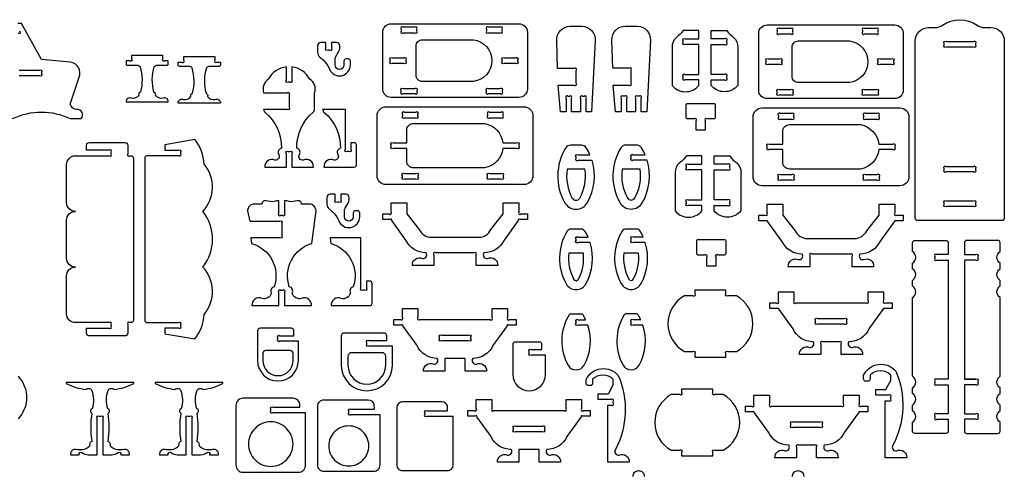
# Model space of a CAD drawing. Extents: x 4203 to 5218, y 1124 to 1763.
# Tile 5 of 5: x 4687 to 5218, y 1518 to 1763. Entities that reach past the tile are written whole.
import ezdxf

# ---------------------------------------------------------------- set-up
doc = ezdxf.new("R2010")
doc.units = 0
doc.header["$MEASUREMENT"] = 0
doc.layers.add('LAYER1', color=18, linetype='CONTINUOUS')

msp = doc.modelspace()

# ---------------------------------------------------------------- linework, layer by layer
at = {"layer": 'LAYER1'}
for points in [[(5171.66, 1654.87, -0.414214), (5170.46, 1656.07), (5170.46, 1751.84, -0.414214), (5177.66, 1759.04), (5181.21, 1759.04, 0.155074), (5185.14, 1760.29, -0.31779), (5203.78, 1760.29, 0.155074), (5207.71, 1759.04), (5211.26, 1759.04, -0.414214), (5218.46, 1751.84), (5218.46, 1656.07, -0.414214), (5217.26, 1654.87)], [(4883.2, 1725.8), (4883.2, 1756.55, -0.414214), (4887.7, 1761.05), (4956.7, 1761.05, -0.414214), (4961.2, 1756.55), (4961.2, 1725.8, -0.414214), (4956.7, 1721.3), (4887.7, 1721.3, -0.414214)], [(4893.19, 1758.11), (4893.19, 1757.23, 1), (4894.25, 1756.17), (4900.53, 1756.17, 1), (4901.59, 1757.23), (4901.59, 1758.11, 1), (4900.53, 1759.17), (4894.25, 1759.17, 1)], [(4939.18, 1758.11), (4939.18, 1757.23, 1), (4940.24, 1756.17), (4946.52, 1756.17, 1), (4947.58, 1757.23), (4947.58, 1758.11, 1), (4946.52, 1759.17), (4940.24, 1759.17, 1)], [(4979.07, 1713.49), (4977.81, 1727.89), (4986.41, 1727.89, 1), (4987.47, 1728.95), (4987.47, 1735.9, 1), (4986.41, 1736.96), (4977.55, 1736.96), (4977.11, 1752.08, -0.431081), (4984.3, 1759.69), (4990.65, 1759.69, -0.431081), (4997.84, 1752.08), (4995.87, 1713.49), (4992.87, 1713.49), (4992.87, 1720.83, 1), (4991.81, 1721.89), (4990.93, 1721.89, 1), (4989.87, 1720.83), (4989.87, 1713.49), (4985.07, 1713.49), (4985.07, 1720.83, 1), (4984.01, 1721.89), (4983.13, 1721.89, 1), (4982.07, 1720.83), (4982.07, 1713.49)], [(5008.79, 1713.55), (5007.52, 1727.95), (5016.13, 1727.95, 1), (5017.19, 1729.01), (5017.19, 1735.96, 1), (5016.13, 1737.02), (5007.26, 1737.02), (5006.82, 1752.13, -0.431081), (5014.01, 1759.75), (5020.36, 1759.75, -0.431081), (5027.55, 1752.13), (5025.59, 1713.55), (5022.59, 1713.55), (5022.59, 1720.89, 1), (5021.53, 1721.95), (5020.65, 1721.95, 1), (5019.59, 1720.89), (5019.59, 1713.55), (5014.79, 1713.55), (5014.79, 1720.89, 1), (5013.73, 1721.95), (5012.85, 1721.95, 1), (5011.79, 1720.89), (5011.79, 1713.55)], [(5085.98, 1725.17), (5085.98, 1755.92, -0.414214), (5090.48, 1760.42), (5159.48, 1760.42, -0.414214), (5163.98, 1755.92), (5163.98, 1725.17, -0.414214), (5159.48, 1720.67), (5090.48, 1720.67, -0.414214)], [(5095.97, 1757.48), (5095.97, 1756.6, 1), (5097.03, 1755.54), (5103.31, 1755.54, 1), (5104.37, 1756.6), (5104.37, 1757.48, 1), (5103.31, 1758.54), (5097.03, 1758.54, 1)], [(5141.96, 1757.48), (5141.96, 1756.6, 1), (5143.02, 1755.54), (5149.3, 1755.54, 1), (5150.36, 1756.6), (5150.36, 1757.48, 1), (5149.3, 1758.54), (5143.02, 1758.54, 1)], [(5039.32, 1748.44), (5039.32, 1727.73, 0.468323), (5053.72, 1727.73), (5053.72, 1730.73), (5046.38, 1730.73, -1), (5045.32, 1731.79), (5045.32, 1732.67, -1), (5046.38, 1733.73), (5053.72, 1733.73), (5053.72, 1749.94), (5046.38, 1749.94, -1), (5045.32, 1751), (5045.32, 1751.88, -1), (5046.38, 1752.94), (5053.72, 1752.94), (5053.72, 1757.44), (5045.32, 1757.44, -0.082449), (5041.57, 1753.68, 0.237515)], [(5074.72, 1748.44), (5074.72, 1727.73, -0.468323), (5060.32, 1727.73), (5060.32, 1730.73), (5067.66, 1730.73, 1), (5068.72, 1731.79), (5068.72, 1732.67, 1), (5067.66, 1733.73), (5060.32, 1733.73), (5060.32, 1749.94), (5067.66, 1749.94, 1), (5068.72, 1751), (5068.72, 1751.88, 1), (5067.66, 1752.94), (5060.32, 1752.94), (5060.32, 1757.44), (5068.72, 1757.44, 0.082449), (5072.47, 1753.68, -0.237515)], [(4854.26, 1737.05), (4854.43, 1736.63, 0.825341), (4865.79, 1738.82), (4865.79, 1740.89, 0.414214), (4864.64, 1742.05), (4863.44, 1742.05, 0.414214), (4862.29, 1740.89), (4862.29, 1738.82, -1), (4857.51, 1738.82), (4857.51, 1741.74, -0.131652), (4857.98, 1743.47), (4859.56, 1746.22, 0.131652), (4860.03, 1747.95), (4860.03, 1749.25, 0.414214), (4858.3, 1750.98), (4855.54, 1750.98), (4855.54, 1747.82, -1), (4854.48, 1746.76), (4853.6, 1746.76, -1), (4852.54, 1747.82), (4852.54, 1750.98), (4849.79, 1750.98, 0.414214), (4848.06, 1749.25), (4848.06, 1745.67, 0.220517), (4849.28, 1743.03), (4851.01, 1741.56, -0.122252)], [(4932.17, 1729.92), (4904.57, 1729.92, -0.414214), (4901.2, 1733.3), (4901.2, 1749.05, -0.414214), (4904.57, 1752.42), (4932.17, 1752.42, -0.88519)], [(5134.95, 1729.29), (5107.36, 1729.29, -0.414214), (5103.98, 1732.67), (5103.98, 1748.42, -0.414214), (5107.36, 1751.79), (5134.95, 1751.79, -0.88519)], [(5187.12, 1751.4), (5201.8, 1751.4, -1), (5202.86, 1750.34), (5202.86, 1749.46, -1), (5201.8, 1748.4), (5187.12, 1748.4, -1), (5186.06, 1749.46), (5186.06, 1750.34, -1)], [(4756.16, 1718.9), (4767.56, 1718.9, 0.570657), (4764.76, 1720.89, -0.289506), (4760.62, 1722.43, 0.497317), (4759.83, 1724.17, 0.217136), (4759.83, 1724.17, -0.145354), (4760.01, 1737.81, -0.281118), (4761.78, 1738.7), (4766.84, 1738.7, 0.414214), (4767.56, 1739.42), (4767.56, 1740.98), (4765.62, 1740.98, -1), (4764.56, 1742.04), (4764.56, 1743.98), (4757.66, 1743.98), (4756.16, 1743.98), (4754.66, 1743.98), (4747.76, 1743.98), (4747.76, 1742.04, -1), (4746.7, 1740.98), (4744.76, 1740.98), (4744.76, 1739.42, 0.414214), (4745.48, 1738.7), (4750.54, 1738.7, -0.281118), (4752.31, 1737.81, -0.145354), (4752.5, 1724.17, 0.217136), (4752.5, 1724.17, 0.497317), (4751.7, 1722.43, -0.289506), (4747.56, 1720.89, 0.570657), (4744.76, 1718.9)], [(4784.25, 1718.27), (4772.85, 1718.27, -0.570657), (4775.65, 1720.26, 0.289506), (4779.79, 1721.81, -0.497317), (4780.58, 1723.55, -0.217136), (4780.58, 1723.55, 0.145354), (4780.4, 1737.19, 0.281118), (4778.63, 1738.07), (4773.56, 1738.07, -0.414214), (4772.84, 1738.79), (4772.84, 1740.35), (4774.78, 1740.35, 1), (4775.84, 1741.41), (4775.84, 1743.35), (4782.74, 1743.35), (4784.25, 1743.35), (4785.75, 1743.35), (4792.65, 1743.35), (4792.65, 1741.41, 1), (4793.71, 1740.35), (4795.65, 1740.35), (4795.65, 1738.79, -0.414214), (4794.93, 1738.07), (4789.86, 1738.07, 0.281118), (4788.1, 1737.19, 0.145354), (4787.91, 1723.55, -0.217136), (4787.91, 1723.55, -0.497317), (4788.71, 1721.81, 0.289506), (4792.85, 1720.26, -0.570657), (4795.64, 1718.27)], [(4894.53, 1739.67), (4888.25, 1739.67, -1), (4887.19, 1740.73), (4887.19, 1741.61, -1), (4888.25, 1742.67), (4894.53, 1742.67, -1), (4895.59, 1741.61), (4895.59, 1740.73, -1)], [(4948.64, 1742.67), (4954.92, 1742.67, -1), (4955.98, 1741.61), (4955.98, 1740.73, -1), (4954.92, 1739.67), (4948.64, 1739.67, -1), (4947.58, 1740.73), (4947.58, 1741.61, -1)], [(5097.31, 1739.04), (5091.03, 1739.04, -1), (5089.97, 1740.1), (5089.97, 1740.98, -1), (5091.03, 1742.04), (5097.31, 1742.04, -1), (5098.37, 1740.98), (5098.37, 1740.1, -1)], [(5151.42, 1742.04), (5157.7, 1742.04, -1), (5158.76, 1740.98), (5158.76, 1740.1, -1), (5157.7, 1739.04), (5151.42, 1739.04, -1), (5150.36, 1740.1), (5150.36, 1740.98, -1)], [(4834.22, 1737.82), (4834.22, 1730.59, -1), (4833.16, 1729.53), (4832.28, 1729.53, -1), (4831.22, 1730.59), (4831.22, 1737.82, 0.24185), (4821.55, 1731.07, 0.346655), (4818.95, 1723.87), (4831.66, 1723.87, -1), (4832.72, 1722.81), (4832.72, 1715.93, -1), (4831.66, 1714.87), (4818.95, 1714.87, 0.260797), (4819.86, 1713.23, -0.220455), (4828.62, 1693.88, 0.497317), (4827.08, 1690.51, -0.687365), (4825.07, 1687.53, 0.570657), (4819.65, 1683.68), (4831.22, 1683.68), (4831.22, 1691.02, -1), (4832.28, 1692.08), (4832.72, 1692.08), (4833.16, 1692.08, -1), (4834.22, 1691.02), (4834.22, 1683.68), (4845.78, 1683.68, 0.570657), (4840.37, 1687.53, -0.687365), (4838.35, 1690.51, 0.497317), (4836.81, 1693.88, -0.220455), (4845.57, 1713.23, 0.260797), (4846.48, 1714.87), (4846.48, 1723.87, 0.346655), (4843.88, 1731.07, 0.24185)], [(4894.25, 1726.17), (4900.53, 1726.17, -1), (4901.59, 1725.11), (4901.59, 1724.23, -1), (4900.53, 1723.17), (4894.25, 1723.17, -1), (4893.19, 1724.23), (4893.19, 1725.11, -1)], [(4940.24, 1726.17), (4946.52, 1726.17, -1), (4947.58, 1725.11), (4947.58, 1724.23, -1), (4946.52, 1723.17), (4940.24, 1723.17, -1), (4939.18, 1724.23), (4939.18, 1725.11, -1)], [(5097.03, 1725.54), (5103.31, 1725.54, -1), (5104.37, 1724.48), (5104.37, 1723.6, -1), (5103.31, 1722.54), (5097.03, 1722.54, -1), (5095.97, 1723.6), (5095.97, 1724.48, -1)], [(5143.02, 1725.54), (5149.3, 1725.54, -1), (5150.36, 1724.48), (5150.36, 1723.6, -1), (5149.3, 1722.54), (5143.02, 1722.54, -1), (5141.96, 1723.6), (5141.96, 1724.48, -1)], [(4880.2, 1679.06), (4880.2, 1711.46, -0.414214), (4885, 1716.26), (4959.4, 1716.26, -0.414214), (4964.2, 1711.46), (4964.2, 1679.06, -0.414214), (4959.4, 1674.26), (4885, 1674.26, -0.414214)], [(5052.31, 1703.69), (5052.31, 1708.63, 1), (5051.25, 1709.69), (5047.63, 1709.69, -0.414214), (5046.91, 1710.41), (5046.91, 1717.37, -0.414214), (5047.63, 1718.09), (5061.79, 1718.09, -0.414214), (5062.51, 1717.37), (5062.51, 1710.41, -0.414214), (5061.79, 1709.69), (5058.17, 1709.69, 1), (5057.11, 1708.63), (5057.11, 1703.69)], [(5082.98, 1678.43), (5082.98, 1710.83, -0.414214), (5087.78, 1715.63), (5162.18, 1715.63, -0.414214), (5166.98, 1710.83), (5166.98, 1678.43, -0.414214), (5162.18, 1673.63), (5087.78, 1673.63, -0.414214)], [(4867.85, 1683.68, 0.414214), (4869.05, 1684.88), (4869.05, 1695.68, 0.414214), (4867.85, 1696.88), (4866.05, 1696.88), (4866.05, 1693.14, -1), (4864.99, 1692.08), (4864.11, 1692.08, -1), (4863.05, 1693.14), (4863.05, 1714.87), (4850.79, 1714.87, 0.260797), (4851.7, 1713.23, -0.220455), (4860.46, 1693.88, 0.497317), (4858.92, 1690.51, -0.687365), (4856.9, 1687.53, 0.570657), (4851.49, 1683.68)], [(4893.8, 1712.2), (4893.8, 1711.32, 1), (4894.86, 1710.26), (4901.14, 1710.26, 1), (4902.2, 1711.32), (4902.2, 1712.2, 1), (4901.14, 1713.26), (4894.86, 1713.26, 1)], [(4939.79, 1712.2), (4939.79, 1711.32, 1), (4940.85, 1710.26), (4947.13, 1710.26, 1), (4948.19, 1711.32), (4948.19, 1712.2, 1), (4947.13, 1713.26), (4940.85, 1713.26, 1)], [(5103.92, 1712.63), (5097.64, 1712.63, 1), (5096.58, 1711.57), (5096.58, 1710.69, 1), (5097.64, 1709.63), (5103.92, 1709.63, 1), (5104.98, 1710.69), (5104.98, 1711.57, 1)], [(5142.57, 1711.57), (5142.57, 1710.69, 1), (5143.63, 1709.63), (5149.91, 1709.63, 1), (5150.97, 1710.69), (5150.97, 1711.57, 1), (5149.91, 1712.63), (5143.63, 1712.63, 1)], [(4948.02, 1696.76), (4955.53, 1696.76, -1), (4956.59, 1695.7), (4956.59, 1694.82, -1), (4955.53, 1693.76), (4948.02, 1693.76, -0.326135), (4938.17, 1683.26), (4899.8, 1683.26, -0.414214), (4896.2, 1686.86), (4896.2, 1693.76), (4888.86, 1693.76, -1), (4887.8, 1694.82), (4887.8, 1695.7, -1), (4888.86, 1696.76), (4896.2, 1696.76), (4896.2, 1703.66, -0.414214), (4899.8, 1707.26), (4938.17, 1707.26, -0.326135)], [(5150.81, 1696.13), (5158.31, 1696.13, -1), (5159.37, 1695.07), (5159.37, 1694.19, -1), (5158.31, 1693.13), (5150.81, 1693.13, -0.326135), (5140.95, 1682.63), (5102.58, 1682.63, -0.414214), (5098.98, 1686.23), (5098.98, 1693.13), (5091.64, 1693.13, -1), (5090.58, 1694.19), (5090.58, 1695.07, -1), (5091.64, 1696.13), (5098.98, 1696.13), (5098.98, 1703.03, -0.414214), (5102.58, 1706.63), (5140.95, 1706.63, -0.326135)], [(4717.41, 1629.8, -0.414214), (4712.7, 1634.51), (4712.7, 1655.09, -0.414214), (4717.41, 1659.8, -0.414214), (4712.7, 1664.51), (4712.7, 1685.09, -0.414214), (4717.41, 1689.8), (4735.64, 1689.8, 1), (4736.7, 1690.86), (4736.7, 1691.74, 1), (4735.64, 1692.8), (4723.41, 1692.8), (4723.41, 1695.43, -0.414214), (4724.98, 1697), (4744.13, 1697, -0.414214), (4745.7, 1695.43), (4745.7, 1690.86, 1), (4746.76, 1689.8), (4747.5, 1689.8, -0.414214), (4748.7, 1688.6), (4748.7, 1601, -0.414214), (4747.5, 1599.8), (4746.76, 1599.8, 1), (4745.7, 1598.74), (4745.7, 1594.17, -0.414214), (4744.13, 1592.6), (4724.98, 1592.6, -0.414214), (4723.41, 1594.17), (4723.41, 1596.8), (4735.64, 1596.8, 1), (4736.7, 1597.86), (4736.7, 1598.74, 1), (4735.64, 1599.8), (4717.41, 1599.8, -0.414214), (4712.7, 1604.51), (4712.7, 1625.09, -0.414214)], [(4786.87, 1685.36, 0.157436), (4781.78, 1698.63), (4765.66, 1695.8), (4765.66, 1692.8), (4773, 1692.8, -1), (4774.06, 1691.74), (4774.06, 1690.86, -1), (4773, 1689.8), (4756.06, 1689.8, 0.414214), (4754.86, 1688.6), (4754.86, 1677.8), (4754.86, 1601, 0.414214), (4756.06, 1599.8), (4773, 1599.8, -1), (4774.06, 1598.74), (4774.06, 1597.86, -1), (4773, 1596.8), (4765.66, 1596.8), (4765.66, 1593.8), (4781.78, 1590.96, 0.157436), (4786.87, 1604.24, 0.379394), (4786.19, 1629.8, 0.346118), (4786.19, 1659.8, 0.379394)], [(4996.08, 1687.32), (4988.53, 1687.32, -1), (4987.47, 1688.38), (4987.47, 1689.26, -1), (4988.53, 1690.32), (4994.99, 1690.32, 0.035368), (4993.1, 1693.98, 0.261699), (4990.35, 1695.53), (4984.6, 1695.53, 0.261699), (4981.85, 1693.98, 0.2701), (4981.28, 1664.66, 0.587624), (4993.67, 1664.66, 0.203772)], [(5025.8, 1687.38), (5018.25, 1687.38, -1), (5017.19, 1688.44), (5017.19, 1689.32, -1), (5018.25, 1690.38), (5024.7, 1690.38, 0.035368), (5022.81, 1694.04, 0.261699), (5020.06, 1695.58), (5014.31, 1695.58, 0.261699), (5011.56, 1694.04, 0.2701), (5011, 1664.71, 0.587624), (5023.38, 1664.71, 0.203772)], [(5040.97, 1680.75), (5040.97, 1660.04, 0.468323), (5055.37, 1660.04), (5055.37, 1663.04), (5048.03, 1663.04, -1), (5046.97, 1664.1), (5046.97, 1664.98, -1), (5048.03, 1666.04), (5055.37, 1666.04), (5055.37, 1682.25), (5048.03, 1682.25, -1), (5046.97, 1683.31), (5046.97, 1684.19, -1), (5048.03, 1685.25), (5055.37, 1685.25), (5055.37, 1689.75), (5046.97, 1689.75, -0.082449), (5043.22, 1685.99, 0.237515)], [(5076.37, 1680.75), (5076.37, 1660.04, -0.468323), (5061.97, 1660.04), (5061.97, 1663.04), (5069.31, 1663.04, 1), (5070.37, 1664.1), (5070.37, 1664.98, 1), (5069.31, 1666.04), (5061.97, 1666.04), (5061.97, 1682.25), (5069.31, 1682.25, 1), (5070.37, 1683.31), (5070.37, 1684.19, 1), (5069.31, 1685.25), (5061.97, 1685.25), (5061.97, 1689.75), (5070.37, 1689.75, 0.082449), (5074.12, 1685.99, -0.237515)], [(5187.12, 1684.1), (5201.8, 1684.1, -1), (5202.86, 1683.04), (5202.86, 1682.16, -1), (5201.8, 1681.1), (5187.12, 1681.1, -1), (5186.06, 1682.16), (5186.06, 1683.04, -1)], [(4894.86, 1680.26), (4901.14, 1680.26, -1), (4902.2, 1679.2), (4902.2, 1678.32, -1), (4901.14, 1677.26), (4894.86, 1677.26, -1), (4893.8, 1678.32), (4893.8, 1679.2, -1)], [(4940.85, 1680.26), (4947.13, 1680.26, -1), (4948.19, 1679.2), (4948.19, 1678.32, -1), (4947.13, 1677.26), (4940.85, 1677.26, -1), (4939.79, 1678.32), (4939.79, 1679.2, -1)], [(4992.27, 1682.52), (4982.68, 1682.52, 0.166664), (4985.47, 1666.99, 0.587624), (4989.47, 1666.99, 0.166664)], [(5021.98, 1682.58), (5012.4, 1682.58, 0.166664), (5015.19, 1667.05, 0.587624), (5019.19, 1667.05, 0.166664)], [(5097.64, 1679.63), (5103.92, 1679.63, -1), (5104.98, 1678.57), (5104.98, 1677.69, -1), (5103.92, 1676.63), (5097.64, 1676.63, -1), (5096.58, 1677.69), (5096.58, 1678.57, -1)], [(5143.63, 1679.63), (5149.91, 1679.63, -1), (5150.97, 1678.57), (5150.97, 1677.69, -1), (5149.91, 1676.63), (5143.63, 1676.63, -1), (5142.57, 1677.69), (5142.57, 1678.57, -1)], [(4859.27, 1655.16), (4859.44, 1654.74, 0.825341), (4870.8, 1656.93), (4870.8, 1659, 0.414214), (4869.64, 1660.15), (4868.45, 1660.15, 0.414214), (4867.3, 1659), (4867.3, 1656.93, -1), (4862.52, 1656.93), (4862.52, 1659.85, -0.131652), (4862.98, 1661.58), (4864.57, 1664.33, 0.131652), (4865.03, 1666.06), (4865.03, 1667.36, 0.414214), (4863.3, 1669.09), (4860.55, 1669.09), (4860.55, 1665.93, -1), (4859.49, 1664.87), (4858.61, 1664.87, -1), (4857.55, 1665.93), (4857.55, 1669.09), (4854.8, 1669.09, 0.414214), (4853.07, 1667.36), (4853.07, 1663.78, 0.220517), (4854.29, 1661.14), (4856.02, 1659.67, -0.122252)], [(4827.24, 1608.97), (4827.24, 1616.31, -1), (4828.3, 1617.37), (4829.18, 1617.37, -1), (4830.24, 1616.31), (4830.24, 1608.97), (4844.8, 1608.97, 0.570657), (4839.39, 1612.82, -0.424269), (4834.38, 1615.8, 0.497317), (4832.83, 1619.17, -0.429094), (4845.01, 1642.52), (4847.22, 1660.04), (4847.22, 1660.04, 0.414214), (4843.52, 1663.74), (4839.44, 1663.74, 0.480696), (4837.12, 1665.59, -0.114725), (4832.79, 1665.06, 0.056195), (4830.24, 1665.69), (4830.24, 1658.58, -1), (4829.18, 1657.52), (4828.3, 1657.52, -1), (4827.24, 1658.58), (4827.24, 1665.69, 0.056195), (4824.68, 1665.06, -0.114725), (4820.36, 1665.59, 0.480696), (4818.04, 1663.74), (4813.96, 1663.74, 0.414214), (4810.26, 1660.04), (4810.26, 1660.04), (4811.52, 1654.52), (4827.68, 1654.52, -1), (4828.74, 1653.46), (4828.74, 1646.58, -1), (4827.68, 1645.52), (4812.09, 1645.52), (4812.47, 1642.52, -0.429094), (4824.65, 1619.17, 0.497317), (4823.1, 1615.8, -0.424269), (4818.09, 1612.82, 0.570657), (4812.68, 1608.97)], [(4933.64, 1630.59), (4933.64, 1636.36, 1), (4932.58, 1637.42), (4916.2, 1637.42), (4911.81, 1637.42, 1), (4910.75, 1636.36), (4910.75, 1630.59), (4899.18, 1630.59, -0.570657), (4904.6, 1634.44, 0.687365), (4906.61, 1637.42, -0.291722), (4895.73, 1644.36), (4888.12, 1654.97, 1), (4887.26, 1655.41), (4883.2, 1655.41), (4883.2, 1658.41), (4886.74, 1658.41, 1), (4887.8, 1659.47), (4887.8, 1664.41), (4896.2, 1664.41), (4896.2, 1658.41), (4902.91, 1649.99, 0.291722), (4909.44, 1645.82), (4916.2, 1645.82), (4934.95, 1645.82, 0.291722), (4941.48, 1649.99), (4948.19, 1658.41), (4948.19, 1664.41), (4956.59, 1664.41), (4956.59, 1659.47, 1), (4957.65, 1658.41), (4961.2, 1658.41), (4961.2, 1655.41), (4957.13, 1655.41, 1), (4956.27, 1654.97), (4948.66, 1644.36, -0.291722), (4937.78, 1637.42, 0.687365), (4939.79, 1634.44, -0.570657), (4945.21, 1630.59)], [(5136.43, 1629.96), (5136.43, 1635.73, 1), (5135.37, 1636.79), (5118.98, 1636.79), (5114.59, 1636.79, 1), (5113.53, 1635.73), (5113.53, 1629.96), (5101.97, 1629.96, -0.570657), (5107.38, 1633.81, 0.687365), (5109.39, 1636.79, -0.291722), (5098.51, 1643.73), (5090.58, 1654.78), (5085.98, 1654.78), (5085.98, 1657.78), (5089.52, 1657.78, 1), (5090.58, 1658.84), (5090.58, 1663.78), (5098.98, 1663.78), (5098.98, 1657.78), (5105.69, 1649.36, 0.291722), (5112.22, 1645.19), (5118.98, 1645.19), (5137.74, 1645.19, 0.291722), (5144.26, 1649.36), (5150.97, 1657.78), (5150.97, 1663.78), (5159.37, 1663.78), (5159.37, 1658.84, 1), (5160.43, 1657.78), (5163.98, 1657.78), (5163.98, 1654.78), (5159.37, 1654.78), (5151.44, 1643.73, -0.291722), (5140.56, 1636.79, 0.687365), (5142.58, 1633.81, -0.570657), (5147.99, 1629.96)], [(5187.12, 1665.52), (5201.8, 1665.52, -1), (5202.86, 1664.46), (5202.86, 1663.58, -1), (5201.8, 1662.52), (5187.12, 1662.52, -1), (5186.06, 1663.58), (5186.06, 1664.46, -1)], [(4995.08, 1642.97), (4988.53, 1642.97, -1), (4987.47, 1644.03), (4987.47, 1644.91, -1), (4988.53, 1645.97), (4993.94, 1645.97, 0.031694), (4992.28, 1649.13, 0.261699), (4990.35, 1650.22), (4984.6, 1650.22, 0.261699), (4982.67, 1649.13, 0.2701), (4982.12, 1620.77, 0.587624), (4992.83, 1620.77, 0.206482)], [(5024.79, 1643.03), (5018.25, 1643.03, -1), (5017.19, 1644.09), (5017.19, 1644.97, -1), (5018.25, 1646.03), (5023.65, 1646.03, 0.031694), (5021.99, 1649.19, 0.261699), (5020.06, 1650.28), (5014.31, 1650.28, 0.261699), (5012.38, 1649.19, 0.2701), (5011.83, 1620.83, 0.587624), (5022.54, 1620.83, 0.206482)], [(4876.22, 1622.17), (4874.42, 1622.17), (4874.42, 1618.43, -1), (4873.36, 1617.37), (4872.48, 1617.37, -1), (4871.42, 1618.43), (4871.42, 1645.52), (4871.42, 1645.52), (4871.42, 1645.52), (4854.77, 1645.52), (4855.16, 1642.52, -0.429094), (4867.33, 1619.17, 0.497317), (4865.79, 1615.8, -0.424269), (4860.77, 1612.82, 0.570657), (4855.36, 1608.97), (4876.22, 1608.97, 0.414214), (4877.42, 1610.17), (4877.42, 1620.97, 0.414214)], [(5058, 1630.24), (5058, 1635.18, 1), (5056.94, 1636.24), (5053.32, 1636.24, -0.414214), (5052.6, 1636.96), (5052.6, 1643.92, -0.414214), (5053.32, 1644.64), (5067.48, 1644.64, -0.414214), (5068.2, 1643.92), (5068.2, 1636.96, -0.414214), (5067.48, 1636.24), (5063.86, 1636.24, 1), (5062.8, 1635.18), (5062.8, 1630.24)], [(5169.02, 1590.8), (5169.02, 1613.29, 0.531486), (5169.02, 1619.58), (5169.02, 1622.58, 0.531486), (5169.02, 1628.87), (5169.02, 1631.87, 0.531486), (5169.02, 1638.16), (5169.02, 1642.96, -0.414214), (5170.22, 1644.16), (5187.03, 1644.16, -0.414214), (5188.23, 1642.96), (5188.23, 1636.52), (5182.08, 1636.52, 1), (5181.02, 1635.46), (5181.02, 1634.58, 1), (5182.08, 1633.52), (5188.23, 1633.52), (5188.23, 1569.22), (5182.08, 1569.22, 1), (5181.02, 1568.16), (5181.02, 1567.28, 1), (5182.08, 1566.22), (5188.23, 1566.22), (5188.23, 1550.64), (5182.08, 1550.64, 1), (5181.02, 1549.58), (5181.02, 1548.7, 1), (5182.08, 1547.64), (5188.23, 1547.64), (5188.23, 1541.19, -0.414214), (5187.03, 1539.99), (5170.22, 1539.99, -0.414214), (5169.02, 1541.19), (5169.02, 1545.99, 0.531486), (5169.02, 1552.28), (5169.02, 1555.28, 0.531486), (5169.02, 1561.57), (5169.02, 1564.57, 0.531486), (5169.02, 1570.87), (5169.02, 1587.8)], [(5216.14, 1590.8), (5216.14, 1613.29, -0.531486), (5216.14, 1619.58), (5216.14, 1622.58, -0.531486), (5216.14, 1628.87), (5216.14, 1631.87, -0.531486), (5216.14, 1638.16), (5216.14, 1642.96, 0.414214), (5214.94, 1644.16), (5198.13, 1644.16, 0.414214), (5196.93, 1642.96), (5196.93, 1636.52), (5203.08, 1636.52, -1), (5204.14, 1635.46), (5204.14, 1634.58, -1), (5203.08, 1633.52), (5196.93, 1633.52), (5196.93, 1569.22), (5203.08, 1569.22, -1), (5204.14, 1568.16), (5204.14, 1567.28, -1), (5203.08, 1566.22), (5196.93, 1566.22), (5196.93, 1550.64), (5203.08, 1550.64, -1), (5204.14, 1549.58), (5204.14, 1548.7, -1), (5203.08, 1547.64), (5196.93, 1547.64), (5196.93, 1541.19, 0.414214), (5198.13, 1539.99), (5214.94, 1539.99, 0.414214), (5216.14, 1541.19), (5216.14, 1545.99, -0.531486), (5216.14, 1552.28), (5216.14, 1555.28, -0.531486), (5216.14, 1561.57), (5216.14, 1564.57, -0.531486), (5216.14, 1570.87), (5216.14, 1587.8)], [(4991.43, 1637.21), (4983.52, 1637.21, 0.15764), (4986.31, 1623.11, 0.587624), (4988.63, 1623.11, 0.15764)], [(5021.14, 1637.27), (5013.23, 1637.27, 0.15764), (5016.03, 1623.17, 0.587624), (5018.35, 1623.17, 0.15764)], [(5045.96, 1584.22), (5050.49, 1584.22, -1), (5051.55, 1583.16), (5051.55, 1581.22), (5068.35, 1581.22), (5068.35, 1583.16, -1), (5069.41, 1584.22), (5073.95, 1584.22, 0.59581), (5073.95, 1614.22), (5069.41, 1614.22, -1), (5068.35, 1615.28), (5068.35, 1617.22), (5051.55, 1617.22), (5051.55, 1615.28, -1), (5050.49, 1614.22), (5045.96, 1614.22, 0.59581)], [(5104.98, 1616.41), (5104.98, 1611.47, 1), (5106.04, 1610.41), (5143.91, 1610.41, 1), (5144.97, 1611.47), (5144.97, 1616.41), (5153.37, 1616.41), (5153.37, 1611.47, 1), (5154.43, 1610.41), (5157.98, 1610.41), (5157.98, 1607.41), (5153.37, 1607.41), (5145.44, 1596.36, -0.291722), (5134.56, 1589.42, 0.687365), (5136.58, 1586.43, -0.570657), (5141.99, 1582.58), (5130.43, 1582.58), (5130.43, 1588.36, 1), (5129.37, 1589.42), (5120.59, 1589.42, 1), (5119.53, 1588.36), (5119.53, 1582.58), (5107.97, 1582.58, -0.570657), (5113.38, 1586.43, 0.687365), (5115.39, 1589.42, -0.291722), (5104.51, 1596.36), (5096.58, 1607.41), (5091.98, 1607.41), (5091.98, 1610.41), (5095.52, 1610.41, 1), (5096.58, 1611.47), (5096.58, 1616.41)], [(4902.2, 1607.42), (4902.2, 1602.48, 1), (4903.26, 1601.42), (4941.13, 1601.42, 1), (4942.19, 1602.48), (4942.19, 1607.42), (4950.59, 1607.42), (4950.59, 1602.48, 1), (4951.65, 1601.42), (4955.2, 1601.42), (4955.2, 1598.42), (4951.13, 1598.42, 1), (4950.27, 1597.98), (4942.66, 1587.38, -0.291722), (4931.78, 1580.44, 0.687365), (4933.79, 1577.45, -0.570657), (4939.21, 1573.6), (4927.64, 1573.6), (4927.64, 1580.44), (4916.75, 1580.44), (4916.75, 1573.6), (4905.18, 1573.6, -0.570657), (4910.6, 1577.45, 0.687365), (4912.61, 1580.44, -0.291722), (4901.73, 1587.38), (4894.12, 1597.98, 1), (4893.26, 1598.42), (4889.2, 1598.42), (4889.2, 1601.42), (4892.74, 1601.42, 1), (4893.8, 1602.48), (4893.8, 1607.42)], [(4991.63, 1603.25, 0.014243), (4991.25, 1603.92, 0.261699), (4990.35, 1604.43), (4984.6, 1604.43, 0.261699), (4983.69, 1603.92, 0.2701), (4983.17, 1576.77, 0.587624), (4991.78, 1576.77, 0.21016), (4993.82, 1598.38), (4988.53, 1598.38, -1), (4987.47, 1599.44), (4987.47, 1600.32, -1), (4988.53, 1601.38), (4992.62, 1601.38, 0.026696)], [(5021.35, 1603.31, 0.014243), (5020.97, 1603.98, 0.261699), (5020.06, 1604.49), (5014.31, 1604.49, 0.261699), (5013.41, 1603.98, 0.2701), (5012.88, 1576.83, 0.587624), (5021.49, 1576.83, 0.21016), (5023.53, 1598.44), (5018.25, 1598.44, -1), (5017.19, 1599.5), (5017.19, 1600.38, -1), (5018.25, 1601.44), (5022.33, 1601.44, 0.026696)], [(5132.32, 1599.02), (5117.64, 1599.02, -1), (5116.58, 1600.08), (5116.58, 1600.96, -1), (5117.64, 1602.02), (5132.32, 1602.02, -1), (5133.38, 1600.96), (5133.38, 1600.08, -1)], [(4835.29, 1595.36, 0.414214), (4833.91, 1596.74), (4817.05, 1596.74, 0.414214), (4815.67, 1595.36), (4815.67, 1579.31, 1), (4837.69, 1579.31), (4837.69, 1589.73), (4827.74, 1589.73, -1), (4826.68, 1590.79), (4826.68, 1591.67, -1), (4827.74, 1592.73), (4835.29, 1592.73)], [(4885.4, 1592.44, 0.414214), (4883.67, 1594.17), (4862.6, 1594.17, 0.414214), (4860.87, 1592.44), (4860.87, 1576.74, 1), (4888.4, 1576.74), (4888.4, 1587.16), (4875.69, 1587.16, -1), (4874.63, 1588.22), (4874.63, 1589.1, -1), (4875.69, 1590.16), (4885.4, 1590.16)], [(4914.86, 1593.04), (4929.54, 1593.04, -1), (4930.6, 1591.98), (4930.6, 1591.1, -1), (4929.54, 1590.04), (4914.86, 1590.04, -1), (4913.8, 1591.1), (4913.8, 1591.98, -1)], [(4969.06, 1588.14, 0.414214), (4967.95, 1589.25), (4954.46, 1589.25, 0.414214), (4953.36, 1588.14), (4953.36, 1571.82, 1), (4970.98, 1571.82), (4970.98, 1582.24), (4963.23, 1582.24, -1), (4962.17, 1583.3), (4962.17, 1584.18, -1), (4963.23, 1585.24), (4969.06, 1585.24)], [(4833.28, 1584.77), (4820.08, 1584.77, 0.414214), (4818.55, 1583.23), (4818.55, 1579.31, 1), (4834.81, 1579.31), (4834.81, 1583.23, 0.414214)], [(4882.88, 1583.56), (4866.39, 1583.56, 0.414214), (4864.47, 1581.64), (4864.47, 1576.74, 1), (4884.8, 1576.74), (4884.8, 1581.64, 0.414214)], [(5154.63, 1563.65, -0.029821), (5154.81, 1564.02), (5157.27, 1568.5, 0.121687), (5157.27, 1568.5), (5157.27, 1571.42, 0.427031), (5146.09, 1571.42), (5146.09, 1569.35, -0.414214), (5144.93, 1568.19), (5143.74, 1568.19, -0.414214), (5142.58, 1569.35), (5142.58, 1571.42, -0.545644), (5159.94, 1573.61, -0.225477), (5158.41, 1533.67, 0.687365), (5160.42, 1530.68, -0.570657), (5165.83, 1526.83), (5154.27, 1526.83), (5154.27, 1557.65), (5156.21, 1557.65, 1), (5157.27, 1558.71), (5157.27, 1559.59, 1), (5156.21, 1560.65), (5149.09, 1560.65), (5149.09, 1563.65)], [(5004.91, 1561.31, -0.029821), (5005.1, 1561.68), (5007.56, 1566.16, 0.121687), (5007.56, 1566.16), (5007.56, 1569.08, 0.427031), (4996.37, 1569.08), (4996.37, 1567.01, -0.414214), (4995.22, 1565.85), (4994.03, 1565.85, -0.414214), (4992.87, 1567.01), (4992.87, 1569.08, -0.545644), (5010.23, 1571.27, -0.225477), (5008.7, 1531.33, 0.687365), (5010.71, 1528.34, -0.570657), (5016.12, 1524.49), (5004.56, 1524.49), (5004.56, 1555.31), (5006.5, 1555.31, 1), (5007.56, 1556.37), (5007.56, 1557.25, 1), (5006.5, 1558.31), (4999.37, 1558.31), (4999.37, 1561.31)], [(4749, 1566.93), (4749, 1567.41), (4712.4, 1567.41), (4712.4, 1566.93, 0.082494), (4723.1, 1563.68, -0.480983), (4726.21, 1563.35, -0.169376), (4726.48, 1553.33, 0.755968), (4726.32, 1551.02, 0.0823), (4726.32, 1535.56, 0.497317), (4725.26, 1533.24, -0.242348), (4718.53, 1531.18, 0.570657), (4714.8, 1528.53), (4719.54, 1528.53, -0.75881), (4720.96, 1529.65, 0.158853), (4724.4, 1528.53), (4729.2, 1528.53), (4729.2, 1548.17, -1), (4730.26, 1549.23), (4731.14, 1549.23, -1), (4732.2, 1548.17), (4732.2, 1528.53), (4737, 1528.53, 0.158853), (4740.44, 1529.65, -0.75881), (4741.86, 1528.53), (4746.6, 1528.53, 0.570657), (4742.87, 1531.18, -0.242348), (4736.14, 1533.24, 0.497317), (4735.08, 1535.56, 0.0823), (4735.08, 1551.02, 0.755968), (4734.92, 1553.33, -0.169376), (4735.19, 1563.35, -0.480983), (4738.3, 1563.68, 0.082494)], [(4797, 1566.93), (4797, 1567.41), (4760.4, 1567.41), (4760.4, 1566.93, 0.082494), (4771.1, 1563.68, -0.480983), (4774.21, 1563.35, -0.169376), (4774.48, 1553.33, 0.755968), (4774.32, 1551.02, 0.0823), (4774.32, 1535.56, 0.497317), (4773.26, 1533.24, -0.242348), (4766.53, 1531.18, 0.570657), (4762.8, 1528.53), (4767.54, 1528.53, -0.75881), (4768.96, 1529.65, 0.158853), (4772.4, 1528.53), (4777.2, 1528.53), (4777.2, 1548.17, -1), (4778.26, 1549.23), (4779.14, 1549.23, -1), (4780.2, 1548.17), (4780.2, 1528.53), (4785, 1528.53, 0.158853), (4788.44, 1529.65, -0.75881), (4789.86, 1528.53), (4794.6, 1528.53, 0.570657), (4790.87, 1531.18, -0.242348), (4784.14, 1533.24, 0.497317), (4783.08, 1535.56, 0.0823), (4783.08, 1551.02, 0.755968), (4782.92, 1553.33, -0.169376), (4783.19, 1563.35, -0.480983), (4786.3, 1563.68, 0.082494)], [(5038.84, 1530.93), (5043.38, 1530.93, -1), (5044.44, 1529.87), (5044.44, 1527.93), (5061.24, 1527.93), (5061.24, 1529.87, -1), (5062.3, 1530.93), (5066.84, 1530.93, 0.59581), (5066.84, 1560.93), (5062.3, 1560.93, -1), (5061.24, 1561.99), (5061.24, 1563.93), (5044.44, 1563.93), (5044.44, 1561.99, -1), (5043.38, 1560.93), (5038.84, 1560.93, 0.59581)], [(4822.82, 1552.16), (4822.82, 1553.04, -1), (4823.88, 1554.1), (4838.57, 1554.1), (4838.56, 1555.23, 0.414214), (4834.81, 1558.98), (4807.81, 1558.98, 0.414214), (4804.06, 1555.23), (4804.06, 1522.83, 0.414214), (4807.81, 1519.08), (4837.81, 1519.08, 0.414214), (4841.56, 1522.83), (4841.56, 1551.1), (4823.88, 1551.1, -1)], [(4881.78, 1550.12), (4865.97, 1550.12, -1), (4864.91, 1551.18), (4864.91, 1552.06, -1), (4865.97, 1553.12), (4878.78, 1553.12), (4878.64, 1555.59, 0.33076), (4875.41, 1557.99), (4851.41, 1557.99, 0.414214), (4848.03, 1554.62), (4848.03, 1522.98, 0.414214), (4851.41, 1519.61), (4878.41, 1519.61, 0.414214), (4881.78, 1522.98)], [(4921.2, 1549.13), (4907.07, 1549.13, -1), (4906.01, 1550.19), (4906.01, 1551.07, -1), (4907.07, 1552.13), (4918.2, 1552.13), (4918.07, 1554.85, 0.33076), (4915.16, 1557.01), (4893.86, 1557.01, 0.414214), (4890.82, 1553.97), (4890.82, 1523.03, 0.414214), (4893.86, 1519.99), (4918.16, 1519.99, 0.414214), (4921.2, 1523.03)], [(4942.09, 1558.31), (4942.09, 1553.37, 1), (4943.15, 1552.31), (4981.02, 1552.31, 1), (4982.08, 1553.37), (4982.08, 1558.31), (4990.48, 1558.31), (4990.48, 1553.37, 1), (4991.54, 1552.31), (4995.08, 1552.31), (4995.08, 1549.31), (4991.02, 1549.31, 1), (4990.16, 1548.87), (4982.55, 1538.26, -0.291722), (4971.67, 1531.33, 0.687365), (4973.68, 1528.34, -0.570657), (4979.09, 1524.49), (4967.53, 1524.49), (4967.53, 1531.33), (4956.63, 1531.33), (4956.63, 1524.49), (4945.07, 1524.49, -0.570657), (4950.48, 1528.34, 0.687365), (4952.5, 1531.33, -0.291722), (4941.62, 1538.26), (4934, 1548.87, 1), (4933.14, 1549.31), (4929.08, 1549.31), (4929.08, 1552.31), (4932.63, 1552.31, 1), (4933.69, 1553.37), (4933.69, 1558.31)], [(5091.8, 1560.65), (5091.8, 1555.71, 1), (5092.86, 1554.65), (5130.73, 1554.65, 1), (5131.79, 1555.71), (5131.79, 1560.65), (5140.19, 1560.65), (5140.19, 1555.71, 1), (5141.25, 1554.65), (5144.79, 1554.65), (5144.79, 1551.65), (5140.19, 1551.65), (5132.26, 1540.6, -0.291722), (5121.38, 1533.67, 0.687365), (5123.39, 1530.68, -0.570657), (5128.8, 1526.83), (5117.24, 1526.83), (5117.24, 1532.61, 1), (5116.18, 1533.67), (5107.41, 1533.67, 1), (5106.35, 1532.61), (5106.35, 1526.83), (5094.78, 1526.83, -0.570657), (5100.2, 1530.68, 0.687365), (5102.21, 1533.67, -0.291722), (5091.33, 1540.6), (5083.4, 1551.65), (5078.79, 1551.65), (5078.79, 1554.65), (5082.34, 1554.65, 1), (5083.4, 1555.71), (5083.4, 1560.65)], [(4822.81, 1546.23, 0.414214), (4810.81, 1534.23, 0.414214), (4822.81, 1522.23, 0.414214), (4834.81, 1534.23, 0.414214)], [(5119.13, 1543.27), (5104.45, 1543.27, -1), (5103.39, 1544.33), (5103.39, 1545.21, -1), (5104.45, 1546.27), (5119.13, 1546.27, -1), (5120.19, 1545.21), (5120.19, 1544.33, -1)], [(4864.91, 1544.04, 0.414214), (4854.11, 1533.24, 0.414214), (4864.91, 1522.44, 0.414214), (4875.71, 1533.24, 0.414214)], [(4969.42, 1540.93), (4954.74, 1540.93, -1), (4953.68, 1541.99), (4953.68, 1542.87, -1), (4954.74, 1543.93), (4969.42, 1543.93, -1), (4970.48, 1542.87), (4970.48, 1541.99, -1)]]:
    msp.add_lwpolyline(points, format="xyb", close=True, dxfattribs=at)
for points in [[(4683.55, 1709.85, -0.230289), (4714.69, 1709.85), (4720.48, 1709.85, 0.729626), (4718.11, 1714.77, -0.343544), (4714.69, 1717.64), (4719.55, 1732.18, 0.456332), (4714.86, 1740.41), (4699.12, 1741.73), (4688.38, 1761.23), (4686.37, 1761.23)], [(4687.33, 1757.1, -1), (4686.53, 1755.83)], [(4687.12, 1736.03), (4698.06, 1736.03, -1), (4699.12, 1734.97), (4699.12, 1734.53), (4699.12, 1734.09, -1), (4698.06, 1733.03), (4687.12, 1733.03)], [(5018.23, 1516.8, -0.427943), (5021.23, 1519.94, -0.427943), (5024.23, 1516.8, 0.204981)], [(5104.26, 1516.8, -0.427943), (5107.26, 1519.94, -0.427943), (5110.26, 1516.8, 0.204981)]]:
    msp.add_lwpolyline(points, format="xyb", dxfattribs=at)
for points in [[(4916.2, 1645.82), (4919.86, 1645.82)], [(5118.98, 1645.19), (5122.65, 1645.19)], [(4686.71, 1547.82), (4687.67, 1549.02), (4688.63, 1550.22), (4689.35, 1551.67), (4689.83, 1552.87), (4690.31, 1554.07), (4690.8, 1555.51), (4691.04, 1556.71), (4691.28, 1558.16), (4691.28, 1559.36), (4691.28, 1560.8), (4691.04, 1562), (4690.8, 1563.44), (4690.31, 1564.65), (4689.83, 1565.85), (4689.35, 1567.29), (4688.63, 1568.49), (4687.67, 1569.69), (4686.71, 1570.9)], [(5203.08, 1569.22), (5196.93, 1569.22)]]:
    msp.add_lwpolyline(points, dxfattribs=at)

doc.saveas('drawing.dxf')
